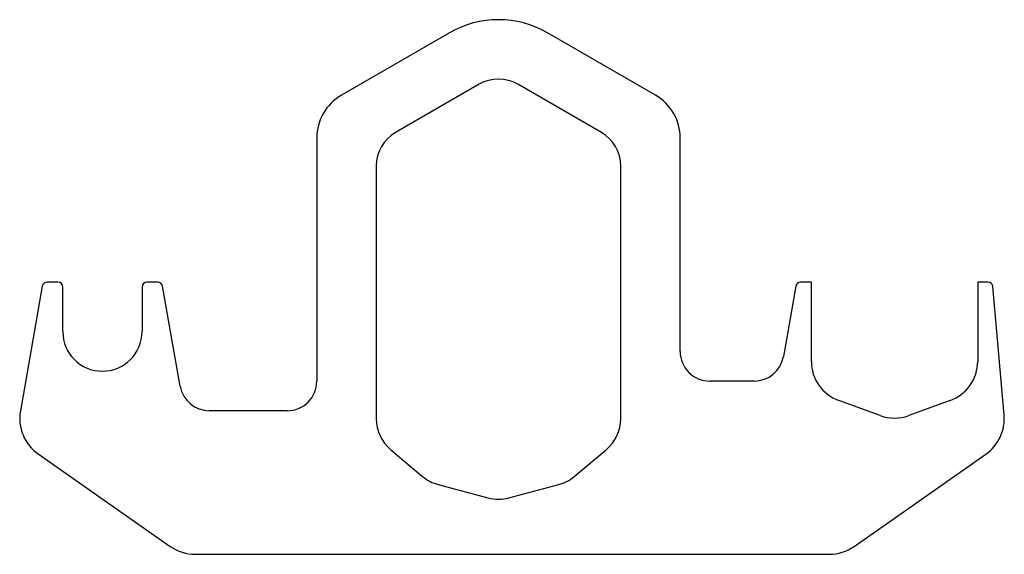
# Model space of a CAD drawing. Header units: millimetres. Extents: x 0 to 995, y 0 to 541.
import ezdxf

# ---------------------------------------------------------------- set-up
doc = ezdxf.new("R2010")
doc.units = ezdxf.units.MM
doc.linetypes.add('SLD-Sürekli', pattern=[0])

msp = doc.modelspace()

# ---------------------------------------------------------------- linework, layer by layer
at = {"color": 7, "linetype": 'SLD-Sürekli', "lineweight": 25}
for p, q in [((434.48, 527.26), (325.48, 464.33)), ((642.48, 464.33), (533.48, 527.26)), ((464.48, 475.3), (379.98, 426.51)), ((587.98, 426.51), (503.48, 475.3)), ((300.48, 421.03), (300.48, 175.4)), ((667.48, 205.4), (667.48, 421.03)), ((360.48, 392.74), (360.48, 137.49)), ((607.48, 137.49), (607.48, 392.74)), ((23.26, 271.27), (1.07, 145.44)), ((38.98, 275.4), (28.18, 275.4)), ((43.98, 225.4), (43.98, 270.4)), ((123.98, 270.4), (123.98, 225.4)), ((139.79, 275.4), (128.98, 275.4)), ((162.54, 170.19), (144.71, 271.27)), ((784.26, 271.27), (771.72, 200.19)), ((799.98, 275.4), (789.18, 275.4)), ((799.98, 195.29), (799.98, 275.4)), ((978.4, 275.4), (967.98, 275.4)), ((967.98, 275.4), (967.98, 195.29)), ((994.72, 141.32), (983.38, 270.84)), ((742.18, 175.4), (697.48, 175.4)), ((869.62, 140.53), (827.62, 155.82)), ((940.35, 155.82), (898.35, 140.53)), ((270.48, 145.4), (192.08, 145.4)), ((19.16, 101.75), (152.55, 8.36)), ((375.13, 106.08), (407.4, 79)), ((560.57, 79), (592.84, 106.08)), ((843.19, 8.36), (976.12, 101.44)), ((423.14, 70.8), (473.37, 57.35)), ((494.6, 57.35), (544.82, 70.8)), ((177.78, 0.4), (817.95, 0.4))]:
    msp.add_line(p, q, dxfattribs=at)
for centre, radius, start, end in [((483.98, 441.52), 99, 60, 120), ((483.98, 441.52), 39, 60, 120), ((350.48, 421.03), 50, 120, 180), ((617.48, 421.03), 50, 0, 60), ((399.48, 392.74), 39, 120, 180), ((568.48, 392.74), 39, 0, 60), ((28.18, 270.4), 5, 90, 170), ((38.98, 270.4), 5, 0, 90), ((128.98, 270.4), 5, 90, 180), ((139.79, 270.4), 5, 10, 90), ((789.18, 270.4), 5, 90, 170), ((978.4, 270.4), 5, 5, 90), ((83.98, 225.4), 40, 180, 0), ((697.48, 205.4), 30, 180, 270), ((742.18, 205.4), 30, 270, 350), ((841.98, 195.29), 42, 180, 250), ((925.98, 195.29), 42, 290, 0), ((192.08, 175.4), 30, 190, 270), ((270.48, 175.4), 30, 270, 0), ((44.4, 137.8), 44, 170, 235), ((883.98, 180), 42, 250, 290), ((950.88, 137.48), 44, 305, 5), ((401.48, 137.49), 41, 180, 230), ((566.48, 137.49), 41, 310, 0), ((433.76, 110.41), 41, 230, 255), ((534.21, 110.41), 41, 285, 310), ((483.98, 96.95), 41, 255, 285), ((177.78, 44.4), 44, 235, 270), ((817.95, 44.4), 44, 270, 305)]:
    msp.add_arc(centre, radius, start, end, dxfattribs=at)

doc.saveas('drawing.dxf')
